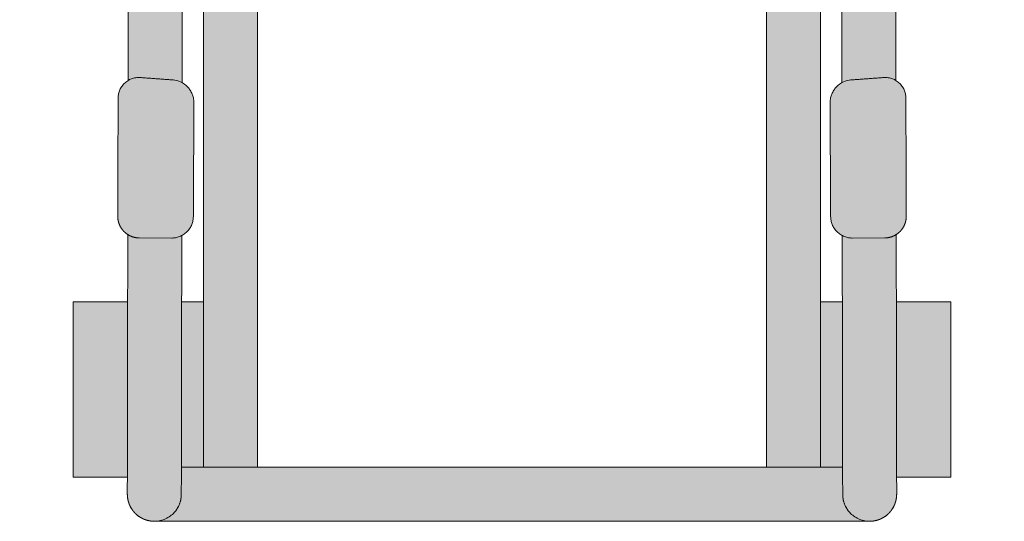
# Model space of a CAD drawing. Header units: centimetres. Extents: x -293 to -138, y -313 to 14.
# Tile 1 of 10: x -293 to -247, y -313 to -290. Entities that reach past the tile are written whole.
import ezdxf

# ---------------------------------------------------------------- set-up
doc = ezdxf.new("R2010")
doc.units = ezdxf.units.CM
doc.layers.add('Fill', color=7, linetype='Continuous', true_color=0xffffff)
doc.layers.add('Predefinito', color=7, linetype='Continuous', true_color=0x000000)
doc.layers.add('Main lines', color=7, linetype='Continuous', lineweight=13, true_color=0x000000)

# ---------------------------------------------------------------- blocks, each defined once
blk = doc.blocks.new('CB-298_Petal_2D_Top')
at = {"layer": 'Fill'}
h = blk.add_hatch(color=256, dxfattribs=at)
h.paths.add_polyline_path([(-20.305, 2.05), (-17.804, 2.05), (-17.805, 1.25), (-17.805, 1.247), (-17.804, 1.204), (-17.803, 1.182), (-17.802, 1.161), (-17.8, 1.139), (-17.798, 1.117), (-17.796, 1.095), (-17.793, 1.073), (-17.789, 1.05), (-17.785, 1.028), (-17.781, 1.006), (-17.777, 0.984), (-17.772, 0.962), (-17.766, 0.94), (-17.76, 0.918), (-17.754, 0.896), (-17.747, 0.874), (-17.74, 0.852), (-17.733, 0.83), (-17.725, 0.809), (-17.716, 0.787), (-17.707, 0.765), (-17.698, 0.744), (-17.689, 0.723), (-17.679, 0.702), (-17.668, 0.681), (-17.657, 0.66), (-17.646, 0.64), (-17.634, 0.619), (-17.622, 0.599), (-17.61, 0.579), (-17.597, 0.56), (-17.584, 0.54), (-17.571, 0.521), (-17.557, 0.502), (-17.543, 0.484), (-17.528, 0.465), (-17.513, 0.447), (-17.498, 0.429), (-17.483, 0.412), (-17.467, 0.395), (-17.451, 0.378), (-17.434, 0.362), (-17.418, 0.345), (-17.401, 0.33), (-17.384, 0.314), (-17.366, 0.299), (-17.349, 0.284), (-17.331, 0.27), (-17.313, 0.256), (-17.295, 0.242), (-17.276, 0.229), (-17.258, 0.216), (-17.239, 0.204), (-17.22, 0.192), (-17.201, 0.18), (-17.182, 0.169), (-17.163, 0.158), (-17.143, 0.147), (-17.124, 0.137), (-17.104, 0.127), (-17.085, 0.118), (-17.045, 0.1), (-17.016, 0.088), (-16.987, 0.077), (-16.958, 0.067), (-16.928, 0.057), (-16.898, 0.048), (-16.868, 0.04), (-16.837, 0.032), (-16.806, 0.026), (-16.775, 0.02), (-16.744, 0.014), (-16.713, 0.01), (-16.682, 0.006), (-16.651, 0.004), (-16.62, 0.002), (-16.588, 0), (-16.557, 0), (-16.555, 0), (16.555, 0), (16.557, 0), (16.588, 0), (16.62, 0.002), (16.651, 0.004), (16.682, 0.006), (16.713, 0.01), (16.744, 0.014), (16.775, 0.02), (16.806, 0.026), (16.837, 0.032), (16.868, 0.04), (16.898, 0.048), (16.928, 0.057), (16.958, 0.067), (16.987, 0.077), (17.016, 0.088), (17.045, 0.1), (17.085, 0.118), (17.104, 0.127), (17.124, 0.137), (17.143, 0.147), (17.163, 0.158), (17.182, 0.169), (17.201, 0.18), (17.22, 0.192), (17.239, 0.204), (17.258, 0.216), (17.276, 0.229), (17.295, 0.242), (17.313, 0.256), (17.331, 0.27), (17.349, 0.284), (17.366, 0.299), (17.384, 0.314), (17.401, 0.33), (17.418, 0.345), (17.434, 0.362), (17.451, 0.378), (17.467, 0.395), (17.483, 0.412), (17.498, 0.429), (17.513, 0.447), (17.528, 0.465), (17.543, 0.484), (17.557, 0.502), (17.571, 0.521), (17.584, 0.54), (17.597, 0.56), (17.61, 0.579), (17.622, 0.599), (17.634, 0.619), (17.646, 0.64), (17.657, 0.66), (17.668, 0.681), (17.679, 0.702), (17.689, 0.723), (17.698, 0.744), (17.707, 0.765), (17.716, 0.787), (17.725, 0.809), (17.733, 0.83), (17.74, 0.852), (17.747, 0.874), (17.754, 0.896), (17.76, 0.918), (17.766, 0.94), (17.772, 0.962), (17.777, 0.984), (17.781, 1.006), (17.785, 1.028), (17.789, 1.05), (17.793, 1.073), (17.796, 1.095), (17.798, 1.117), (17.8, 1.139), (17.802, 1.161), (17.803, 1.182), (17.804, 1.204), (17.805, 1.247), (17.805, 1.25), (17.804, 2.05), (20.305, 2.05), (20.305, 10.15), (17.789, 10.15), (17.784, 13.271), (17.809, 13.288), (17.834, 13.305), (17.859, 13.323), (17.883, 13.343), (17.907, 13.363), (17.93, 13.384), (17.952, 13.405), (17.974, 13.428), (17.996, 13.451), (18.016, 13.475), (18.036, 13.5), (18.056, 13.526), (18.074, 13.552), (18.092, 13.578), (18.109, 13.606), (18.125, 13.634), (18.14, 13.662), (18.154, 13.691), (18.167, 13.72), (18.179, 13.75), (18.19, 13.78), (18.2, 13.81), (18.21, 13.84), (18.218, 13.871), (18.225, 13.901), (18.231, 13.932), (18.237, 13.963), (18.241, 13.994), (18.244, 14.024), (18.246, 14.055), (18.248, 14.085), (18.248, 14.115), (18.248, 14.699), (18.248, 14.703), (18.229, 19.589), (18.229, 19.613), (18.228, 19.637), (18.226, 19.661), (18.224, 19.685), (18.221, 19.71), (18.218, 19.734), (18.214, 19.758), (18.209, 19.781), (18.204, 19.805), (18.198, 19.829), (18.191, 19.852), (18.184, 19.876), (18.177, 19.899), (18.169, 19.922), (18.16, 19.944), (18.15, 19.967), (18.14, 19.99), (18.129, 20.013), (18.117, 20.036), (18.105, 20.058), (18.092, 20.08), (18.079, 20.101), (18.065, 20.123), (18.05, 20.144), (18.035, 20.164), (18.018, 20.185), (18.002, 20.205), (17.985, 20.224), (17.967, 20.243), (17.949, 20.262), (17.93, 20.28), (17.911, 20.297), (17.895, 20.312), (17.878, 20.325), (17.861, 20.339), (17.843, 20.352), (17.826, 20.365), (17.808, 20.377), (17.79, 20.389), (17.771, 20.4), (17.74, 37.67), (17.765, 37.688), (17.79, 37.706), (17.813, 37.726), (17.837, 37.746), (17.859, 37.767), (17.881, 37.789), (17.902, 37.811), (17.923, 37.834), (17.943, 37.857), (17.962, 37.881), (17.98, 37.905), (17.997, 37.93), (18.014, 37.956), (18.029, 37.982), (18.044, 38.008), (18.058, 38.034), (18.071, 38.061), (18.083, 38.088), (18.094, 38.115), (18.104, 38.142), (18.114, 38.169), (18.122, 38.197), (18.13, 38.224), (18.137, 38.252), (18.142, 38.279), (18.148, 38.306), (18.152, 38.333), (18.155, 38.36), (18.158, 38.387), (18.16, 38.414), (18.161, 38.44), (18.161, 38.466), (18.161, 38.9), (18.142, 43.791), (18.142, 43.791), (18.141, 43.815), (18.14, 43.839), (18.139, 43.863), (18.137, 43.888), (18.134, 43.912), (18.13, 43.936), (18.126, 43.96), (18.122, 43.984), (18.116, 44.007), (18.111, 44.031), (18.104, 44.055), (18.097, 44.078), (18.089, 44.101), (18.081, 44.124), (18.072, 44.147), (18.062, 44.17), (18.049, 44.199), (18.042, 44.214), (18.034, 44.229), (18.026, 44.243), (18.018, 44.258), (18.01, 44.272), (18.001, 44.286), (17.993, 44.3), (17.984, 44.314), (17.974, 44.328), (17.965, 44.341), (17.955, 44.355), (17.945, 44.368), (17.934, 44.381), (17.924, 44.394), (17.913, 44.406), (17.902, 44.419), (17.891, 44.431), (17.879, 44.443), (17.868, 44.455), (17.856, 44.467), (17.844, 44.478), (17.832, 44.489), (17.819, 44.5), (17.807, 44.511), (17.794, 44.521), (17.781, 44.531), (17.768, 44.541), (17.755, 44.551), (17.741, 44.561), (17.728, 44.57), (17.716, 51.26), (19.018, 51.26), (19.036, 51.26), (19.064, 51.26), (19.092, 51.261), (19.12, 51.263), (19.148, 51.265), (19.177, 51.268), (19.206, 51.272), (19.235, 51.276), (19.264, 51.281), (19.293, 51.287), (19.322, 51.293), (19.351, 51.3), (19.38, 51.308), (19.409, 51.317), (19.438, 51.326), (19.467, 51.337), (19.496, 51.348), (19.525, 51.36), (19.554, 51.372), (19.582, 51.385), (19.61, 51.4), (19.638, 51.415), (19.666, 51.43), (19.693, 51.447), (19.72, 51.464), (19.747, 51.482), (19.773, 51.5), (19.799, 51.52), (19.824, 51.54), (19.849, 51.56), (19.873, 51.582), (19.897, 51.604), (19.92, 51.626), (19.943, 51.649), (19.965, 51.673), (19.986, 51.697), (20.007, 51.722), (20.027, 51.747), (20.046, 51.773), (20.064, 51.799), (20.082, 51.826), (20.1, 51.853), (20.116, 51.88), (20.132, 51.908), (20.146, 51.936), (20.161, 51.964), (20.174, 51.992), (20.187, 52.021), (20.198, 52.05), (20.209, 52.079), (20.22, 52.108), (20.229, 52.137), (20.238, 52.166), (20.246, 52.195), (20.253, 52.224), (20.26, 52.253), (20.265, 52.283), (20.27, 52.311), (20.275, 52.34), (20.278, 52.369), (20.281, 52.398), (20.283, 52.426), (20.285, 52.454), (20.286, 52.482), (20.286, 52.51), (20.286, 52.537), (20.285, 52.563), (20.284, 52.59), (20.282, 52.617), (20.279, 52.644), (20.276, 52.671), (20.272, 52.697), (20.268, 52.724), (20.263, 52.751), (20.257, 52.778), (20.251, 52.804), (20.244, 52.831), (20.237, 52.857), (20.229, 52.883), (20.221, 52.909), (20.212, 52.935), (20.202, 52.961), (20.192, 52.986), (20.181, 53.012), (20.17, 53.037), (20.158, 53.061), (20.146, 53.086), (20.133, 53.11), (20.12, 53.133), (20.106, 53.157), (20.091, 53.18), (20.077, 53.203), (20.062, 53.225), (20.046, 53.247), (20.03, 53.268), (20.013, 53.289), (19.997, 53.31), (22.786, 53.31), (22.786, 61.41), (19.786, 61.41), (19.786, 59.295), (18.286, 59.295), (18.286, 61.41), (16.141, 61.41), (14.764, 73), (14.763, 73.009), (14.755, 73.069), (14.746, 73.13), (14.736, 73.19), (14.724, 73.25), (14.712, 73.309), (14.698, 73.369), (14.683, 73.428), (14.667, 73.486), (14.65, 73.545), (14.632, 73.603), (14.613, 73.661), (14.592, 73.718), (14.571, 73.776), (14.548, 73.833), (14.524, 73.889), (14.5, 73.945), (14.473, 74.003), (14.446, 74.06), (14.417, 74.116), (14.387, 74.172), (14.357, 74.227), (14.325, 74.282), (14.293, 74.336), (14.259, 74.39), (14.188, 74.498), (14.113, 74.603), (14.035, 74.706), (13.953, 74.807), (13.867, 74.907), (13.777, 75.005), (13.684, 75.101), (13.589, 75.193), (13.489, 75.285), (13.386, 75.375), (13.28, 75.462), (13.173, 75.546), (13.084, 75.612), (12.992, 75.678), (12.899, 75.742), (12.805, 75.804), (12.71, 75.865), (12.586, 75.94), (12.461, 76.012), (12.334, 76.082), (12.206, 76.149), (12.073, 76.215), (11.939, 76.278), (11.804, 76.339), (11.668, 76.398), (11.386, 76.509), (11.102, 76.611), (10.81, 76.705), (10.515, 76.789), (10.217, 76.864), (9.916, 76.931), (9.614, 76.989), (9.311, 77.039), (9.01, 77.08), (8.708, 77.113), (8.415, 77.138), (8.122, 77.155), (7.828, 77.166), (7.534, 77.169), (-7.534, 77.169), (-7.828, 77.166), (-8.122, 77.155), (-8.415, 77.138), (-8.708, 77.113), (-9.01, 77.08), (-9.311, 77.039), (-9.614, 76.989), (-9.916, 76.931), (-10.217, 76.864), (-10.515, 76.789), (-10.81, 76.705), (-11.102, 76.611), (-11.386, 76.509), (-11.668, 76.398), (-11.804, 76.339), (-11.939, 76.278), (-12.073, 76.215), (-12.206, 76.149), (-12.334, 76.082), (-12.461, 76.012), (-12.586, 75.94), (-12.71, 75.865), (-12.805, 75.804), (-12.899, 75.742), (-12.992, 75.678), (-13.084, 75.612), (-13.173, 75.546), (-13.28, 75.462), (-13.386, 75.375), (-13.489, 75.285), (-13.589, 75.193), (-13.684, 75.101), (-13.777, 75.005), (-13.867, 74.907), (-13.953, 74.807), (-14.035, 74.706), (-14.113, 74.603), (-14.188, 74.498), (-14.259, 74.39), (-14.293, 74.336), (-14.325, 74.282), (-14.357, 74.227), (-14.387, 74.172), (-14.417, 74.116), (-14.446, 74.06), (-14.473, 74.003), (-14.5, 73.945), (-14.524, 73.889), (-14.548, 73.833), (-14.571, 73.776), (-14.592, 73.718), (-14.613, 73.661), (-14.632, 73.603), (-14.65, 73.545), (-14.667, 73.486), (-14.683, 73.428), (-14.698, 73.369), (-14.712, 73.309), (-14.724, 73.25), (-14.736, 73.19), (-14.746, 73.13), (-14.755, 73.069), (-14.763, 73.009), (-14.764, 73), (-16.141, 61.41), (-18.286, 61.41), (-18.286, 59.295), (-19.786, 59.295), (-19.786, 61.41), (-22.786, 61.41), (-22.786, 53.31), (-19.997, 53.31), (-20.013, 53.289), (-20.03, 53.268), (-20.046, 53.247), (-20.062, 53.225), (-20.077, 53.203), (-20.091, 53.18), (-20.106, 53.157), (-20.12, 53.133), (-20.133, 53.11), (-20.146, 53.086), (-20.158, 53.061), (-20.17, 53.037), (-20.181, 53.012), (-20.192, 52.986), (-20.202, 52.961), (-20.212, 52.935), (-20.221, 52.909), (-20.229, 52.883), (-20.237, 52.857), (-20.244, 52.831), (-20.251, 52.804), (-20.257, 52.778), (-20.263, 52.751), (-20.268, 52.724), (-20.272, 52.697), (-20.276, 52.671), (-20.279, 52.644), (-20.282, 52.617), (-20.284, 52.59), (-20.285, 52.563), (-20.286, 52.537), (-20.286, 52.51), (-20.286, 52.482), (-20.285, 52.454), (-20.283, 52.426), (-20.281, 52.398), (-20.278, 52.369), (-20.275, 52.34), (-20.27, 52.311), (-20.265, 52.283), (-20.26, 52.253), (-20.253, 52.224), (-20.246, 52.195), (-20.238, 52.166), (-20.229, 52.137), (-20.22, 52.108), (-20.209, 52.079), (-20.198, 52.05), (-20.187, 52.021), (-20.174, 51.992), (-20.161, 51.964), (-20.146, 51.936), (-20.132, 51.908), (-20.116, 51.88), (-20.1, 51.853), (-20.082, 51.826), (-20.064, 51.799), (-20.046, 51.773), (-20.027, 51.747), (-20.007, 51.722), (-19.986, 51.697), (-19.965, 51.673), (-19.943, 51.649), (-19.92, 51.626), (-19.897, 51.604), (-19.873, 51.582), (-19.849, 51.56), (-19.824, 51.54), (-19.799, 51.52), (-19.773, 51.5), (-19.747, 51.482), (-19.72, 51.464), (-19.693, 51.447), (-19.666, 51.43), (-19.638, 51.415), (-19.61, 51.4), (-19.582, 51.385), (-19.554, 51.372), (-19.525, 51.36), (-19.496, 51.348), (-19.467, 51.337), (-19.438, 51.326), (-19.409, 51.317), (-19.38, 51.308), (-19.351, 51.3), (-19.322, 51.293), (-19.293, 51.287), (-19.264, 51.281), (-19.235, 51.276), (-19.206, 51.272), (-19.177, 51.268), (-19.148, 51.265), (-19.12, 51.263), (-19.092, 51.261), (-19.064, 51.26), (-19.036, 51.26), (-17.716, 51.26), (-17.728, 44.57), (-17.752, 44.553), (-17.775, 44.536), (-17.797, 44.519), (-17.819, 44.5), (-17.839, 44.483), (-17.858, 44.465), (-17.876, 44.446), (-17.894, 44.427), (-17.912, 44.408), (-17.929, 44.388), (-17.945, 44.368), (-17.961, 44.347), (-17.975, 44.326), (-17.99, 44.305), (-18.003, 44.283), (-18.016, 44.261), (-18.029, 44.239), (-18.041, 44.216), (-18.052, 44.193), (-18.062, 44.17), (-18.072, 44.147), (-18.081, 44.124), (-18.089, 44.101), (-18.097, 44.078), (-18.104, 44.055), (-18.111, 44.031), (-18.116, 44.007), (-18.122, 43.984), (-18.126, 43.96), (-18.13, 43.936), (-18.134, 43.912), (-18.137, 43.888), (-18.139, 43.863), (-18.14, 43.839), (-18.141, 43.815), (-18.142, 43.791), (-18.161, 38.905), (-18.161, 38.901), (-18.161, 38.465), (-18.161, 38.439), (-18.16, 38.413), (-18.158, 38.386), (-18.155, 38.359), (-18.152, 38.332), (-18.147, 38.305), (-18.142, 38.278), (-18.136, 38.251), (-18.13, 38.223), (-18.122, 38.196), (-18.113, 38.168), (-18.104, 38.141), (-18.094, 38.114), (-18.083, 38.087), (-18.07, 38.06), (-18.057, 38.033), (-18.044, 38.007), (-18.029, 37.981), (-18.013, 37.955), (-17.997, 37.93), (-17.979, 37.905), (-17.961, 37.881), (-17.942, 37.857), (-17.923, 37.833), (-17.902, 37.81), (-17.881, 37.788), (-17.859, 37.767), (-17.837, 37.746), (-17.813, 37.726), (-17.79, 37.706), (-17.765, 37.688), (-17.74, 37.67), (-17.771, 20.4), (-17.79, 20.389), (-17.808, 20.377), (-17.826, 20.365), (-17.843, 20.352), (-17.861, 20.339), (-17.878, 20.325), (-17.895, 20.312), (-17.911, 20.297), (-17.93, 20.28), (-17.949, 20.262), (-17.967, 20.243), (-17.985, 20.224), (-18.002, 20.205), (-18.018, 20.185), (-18.035, 20.164), (-18.05, 20.144), (-18.065, 20.123), (-18.079, 20.101), (-18.092, 20.08), (-18.105, 20.058), (-18.117, 20.036), (-18.129, 20.013), (-18.14, 19.99), (-18.15, 19.967), (-18.16, 19.944), (-18.169, 19.922), (-18.177, 19.899), (-18.184, 19.876), (-18.191, 19.852), (-18.198, 19.829), (-18.204, 19.805), (-18.209, 19.781), (-18.214, 19.758), (-18.218, 19.734), (-18.221, 19.71), (-18.224, 19.685), (-18.226, 19.661), (-18.228, 19.637), (-18.229, 19.613), (-18.229, 19.589), (-18.248, 14.703), (-18.248, 14.699), (-18.248, 14.115), (-18.248, 14.085), (-18.246, 14.055), (-18.244, 14.024), (-18.241, 13.994), (-18.237, 13.963), (-18.231, 13.932), (-18.225, 13.901), (-18.218, 13.871), (-18.21, 13.84), (-18.2, 13.81), (-18.19, 13.78), (-18.179, 13.75), (-18.167, 13.72), (-18.154, 13.691), (-18.14, 13.662), (-18.125, 13.634), (-18.109, 13.606), (-18.092, 13.578), (-18.074, 13.552), (-18.056, 13.526), (-18.036, 13.5), (-18.016, 13.475), (-17.996, 13.451), (-17.974, 13.428), (-17.952, 13.405), (-17.93, 13.384), (-17.907, 13.363), (-17.883, 13.343), (-17.859, 13.323), (-17.834, 13.305), (-17.809, 13.288), (-17.784, 13.271), (-17.789, 10.15), (-20.305, 10.15)], flags=0)
h.paths.add_polyline_path([(0, 53.76), (-13.54, 53.76), (-13.611, 55.186), (-13.613, 55.221), (-13.617, 55.255), (-13.619, 55.273), (-13.622, 55.29), (-13.625, 55.307), (-13.628, 55.325), (-13.631, 55.342), (-13.635, 55.36), (-13.639, 55.377), (-13.644, 55.395), (-13.649, 55.412), (-13.654, 55.429), (-13.659, 55.447), (-13.665, 55.464), (-13.671, 55.481), (-13.678, 55.498), (-13.685, 55.516), (-13.692, 55.532), (-13.699, 55.549), (-13.707, 55.566), (-13.715, 55.583), (-13.724, 55.599), (-13.732, 55.616), (-13.741, 55.632), (-13.751, 55.648), (-13.76, 55.664), (-13.77, 55.68), (-13.781, 55.695), (-13.791, 55.711), (-13.802, 55.726), (-13.813, 55.741), (-13.825, 55.756), (-13.836, 55.77), (-13.848, 55.784), (-13.861, 55.798), (-13.873, 55.812), (-13.886, 55.826), (-13.899, 55.839), (-13.912, 55.852), (-13.925, 55.865), (-13.939, 55.878), (-13.953, 55.89), (-13.966, 55.902), (-13.981, 55.914), (-13.995, 55.925), (-14.01, 55.936), (-14.024, 55.947), (-14.039, 55.957), (-14.054, 55.968), (-14.069, 55.978), (-14.084, 55.987), (-14.1, 55.996), (-14.115, 56.005), (-14.131, 56.014), (-14.146, 56.022), (-14.162, 56.031), (-14.178, 56.038), (-14.194, 56.046), (-14.226, 56.06), (-14.258, 56.072), (-12.28, 72.714), (-12.28, 72.714), (-12.279, 72.725), (-12.277, 72.737), (-12.275, 72.748), (-12.273, 72.76), (-12.27, 72.771), (-12.268, 72.783), (-12.265, 72.796), (-12.261, 72.808), (-12.257, 72.821), (-12.253, 72.834), (-12.249, 72.847), (-12.244, 72.86), (-12.239, 72.874), (-12.233, 72.888), (-12.227, 72.902), (-12.221, 72.917), (-12.213, 72.934), (-12.205, 72.951), (-12.196, 72.968), (-12.187, 72.984), (-12.178, 73.001), (-12.169, 73.017), (-12.159, 73.033), (-12.149, 73.049), (-12.122, 73.089), (-12.095, 73.128), (-12.066, 73.166), (-12.035, 73.204), (-11.997, 73.248), (-11.957, 73.292), (-11.915, 73.334), (-11.873, 73.375), (-11.821, 73.423), (-11.767, 73.469), (-11.713, 73.514), (-11.657, 73.557), (-11.608, 73.594), (-11.554, 73.633), (-11.499, 73.67), (-11.444, 73.707), (-11.388, 73.742), (-11.31, 73.79), (-11.23, 73.836), (-11.15, 73.88), (-11.069, 73.922), (-10.979, 73.967), (-10.888, 74.01), (-10.796, 74.051), (-10.704, 74.091), (-10.503, 74.171), (-10.3, 74.243), (-10.084, 74.312), (-9.866, 74.375), (-9.639, 74.432), (-9.41, 74.483), (-9.176, 74.528), (-8.941, 74.566), (-8.704, 74.598), (-8.467, 74.625), (-8.234, 74.644), (-8.001, 74.658), (-7.767, 74.667), (-7.534, 74.669), (7.534, 74.669), (7.767, 74.667), (8.001, 74.658), (8.234, 74.644), (8.467, 74.625), (8.704, 74.598), (8.941, 74.566), (9.176, 74.528), (9.41, 74.483), (9.639, 74.432), (9.866, 74.375), (10.084, 74.312), (10.3, 74.243), (10.503, 74.171), (10.704, 74.091), (10.796, 74.051), (10.888, 74.01), (10.979, 73.967), (11.069, 73.922), (11.15, 73.88), (11.23, 73.836), (11.31, 73.79), (11.388, 73.742), (11.444, 73.707), (11.499, 73.67), (11.554, 73.633), (11.608, 73.594), (11.657, 73.557), (11.713, 73.514), (11.767, 73.469), (11.821, 73.423), (11.873, 73.375), (11.915, 73.334), (11.957, 73.292), (11.997, 73.248), (12.035, 73.204), (12.066, 73.166), (12.095, 73.128), (12.122, 73.089), (12.149, 73.049), (12.159, 73.033), (12.169, 73.017), (12.178, 73.001), (12.187, 72.984), (12.196, 72.968), (12.205, 72.951), (12.213, 72.934), (12.221, 72.917), (12.227, 72.902), (12.233, 72.888), (12.239, 72.874), (12.244, 72.86), (12.249, 72.847), (12.253, 72.834), (12.257, 72.821), (12.261, 72.808), (12.265, 72.796), (12.268, 72.783), (12.27, 72.771), (12.273, 72.76), (12.275, 72.748), (12.277, 72.737), (12.279, 72.725), (12.28, 72.714), (12.28, 72.714), (14.258, 56.072), (14.226, 56.06), (14.194, 56.046), (14.178, 56.038), (14.162, 56.031), (14.146, 56.022), (14.131, 56.014), (14.115, 56.005), (14.1, 55.996), (14.084, 55.987), (14.069, 55.978), (14.054, 55.968), (14.039, 55.957), (14.024, 55.947), (14.01, 55.936), (13.995, 55.925), (13.981, 55.914), (13.966, 55.902), (13.953, 55.89), (13.939, 55.878), (13.925, 55.865), (13.912, 55.852), (13.899, 55.839), (13.886, 55.826), (13.873, 55.812), (13.861, 55.798), (13.848, 55.784), (13.836, 55.77), (13.825, 55.756), (13.813, 55.741), (13.802, 55.726), (13.791, 55.711), (13.781, 55.695), (13.77, 55.68), (13.76, 55.664), (13.751, 55.648), (13.741, 55.632), (13.732, 55.616), (13.724, 55.599), (13.715, 55.583), (13.707, 55.566), (13.699, 55.549), (13.692, 55.532), (13.685, 55.516), (13.678, 55.498), (13.671, 55.481), (13.665, 55.464), (13.659, 55.447), (13.654, 55.429), (13.649, 55.412), (13.644, 55.395), (13.639, 55.377), (13.635, 55.36), (13.631, 55.342), (13.628, 55.325), (13.625, 55.307), (13.622, 55.29), (13.619, 55.273), (13.617, 55.255), (13.613, 55.221), (13.611, 55.186), (13.54, 53.76)], flags=0)
h.paths.add_polyline_path([(14.286, 48.16), (14.286, 50.11), (14.331, 50.076), (14.377, 50.042), (14.424, 50.011), (14.471, 49.98), (14.52, 49.952), (14.57, 49.924), (14.621, 49.899), (14.672, 49.875), (15.219, 49.622), (15.222, 48.16)], flags=0)
h.paths.add_polyline_path([(-15.219, 49.622), (-14.672, 49.875), (-14.621, 49.899), (-14.57, 49.924), (-14.52, 49.952), (-14.471, 49.98), (-14.424, 50.011), (-14.377, 50.042), (-14.331, 50.076), (-14.286, 50.11), (-14.286, 48.16), (-15.222, 48.16)], flags=0)
h.paths.add_polyline_path([(0, 51.26), (11.786, 51.26), (11.786, 48.16), (-11.786, 48.16), (-11.786, 51.26)], flags=0)
h.paths.add_polyline_path([(14.748, 14.106), (14.749, 14.074), (14.751, 14.041), (14.753, 14.008), (14.757, 13.975), (14.762, 13.942), (14.769, 13.909), (14.776, 13.876), (14.784, 13.843), (14.794, 13.811), (14.805, 13.778), (14.817, 13.746), (14.83, 13.714), (14.844, 13.682), (14.86, 13.651), (14.876, 13.621), (14.894, 13.591), (14.912, 13.561), (14.932, 13.533), (14.952, 13.505), (14.974, 13.478), (14.996, 13.451), (15.019, 13.426), (15.043, 13.401), (15.068, 13.377), (15.093, 13.355), (15.119, 13.333), (15.145, 13.312), (15.172, 13.293), (15.2, 13.274), (15.227, 13.256), (15.256, 13.24), (15.284, 13.224), (15.289, 10.15), (14.286, 10.15), (14.286, 45.66), (15.226, 45.66), (15.228, 44.48), (15.206, 44.469), (15.185, 44.457), (15.164, 44.445), (15.143, 44.433), (15.122, 44.419), (15.101, 44.406), (15.081, 44.392), (15.062, 44.377), (15.042, 44.362), (15.023, 44.347), (15.004, 44.331), (14.986, 44.315), (14.968, 44.298), (14.95, 44.281), (14.933, 44.264), (14.916, 44.246), (14.9, 44.227), (14.884, 44.208), (14.868, 44.189), (14.852, 44.169), (14.838, 44.149), (14.823, 44.129), (14.809, 44.108), (14.796, 44.087), (14.783, 44.066), (14.771, 44.045), (14.759, 44.023), (14.748, 44.001), (14.738, 43.979), (14.727, 43.957), (14.718, 43.934), (14.709, 43.911), (14.701, 43.889), (14.693, 43.866), (14.686, 43.844), (14.679, 43.821), (14.673, 43.798), (14.667, 43.775), (14.662, 43.752), (14.658, 43.728), (14.654, 43.707), (14.651, 43.685), (14.648, 43.663), (14.646, 43.641), (14.644, 43.619), (14.643, 43.597), (14.642, 43.575), (14.642, 43.552), (14.642, 43.549), (14.661, 38.457), (14.662, 38.426), (14.663, 38.395), (14.666, 38.363), (14.67, 38.331), (14.675, 38.299), (14.681, 38.267), (14.688, 38.235), (14.692, 38.218), (14.697, 38.202), (14.701, 38.186), (14.706, 38.17), (14.712, 38.154), (14.717, 38.137), (14.723, 38.121), (14.73, 38.105), (14.736, 38.089), (14.743, 38.073), (14.75, 38.057), (14.758, 38.042), (14.766, 38.026), (14.774, 38.01), (14.782, 37.995), (14.791, 37.979), (14.8, 37.964), (14.809, 37.949), (14.819, 37.934), (14.829, 37.919), (14.839, 37.904), (14.85, 37.889), (14.861, 37.875), (14.872, 37.861), (14.883, 37.847), (14.895, 37.833), (14.907, 37.819), (14.919, 37.806), (14.932, 37.792), (14.944, 37.779), (14.957, 37.767), (14.97, 37.754), (14.984, 37.742), (14.998, 37.73), (15.011, 37.718), (15.026, 37.706), (15.04, 37.695), (15.054, 37.684), (15.069, 37.673), (15.084, 37.663), (15.099, 37.653), (15.114, 37.643), (15.129, 37.633), (15.145, 37.624), (15.161, 37.615), (15.176, 37.606), (15.192, 37.598), (15.208, 37.59), (15.224, 37.582), (15.24, 37.574), (15.271, 20.303), (15.254, 20.293), (15.236, 20.283), (15.219, 20.272), (15.202, 20.261), (15.185, 20.25), (15.169, 20.239), (15.152, 20.227), (15.136, 20.215), (15.12, 20.202), (15.104, 20.19), (15.089, 20.177), (15.074, 20.163), (15.059, 20.15), (15.044, 20.136), (15.03, 20.122), (15.016, 20.107), (14.999, 20.089), (14.982, 20.07), (14.966, 20.051), (14.95, 20.032), (14.934, 20.012), (14.92, 19.992), (14.905, 19.971), (14.891, 19.95), (14.878, 19.929), (14.866, 19.908), (14.854, 19.887), (14.842, 19.865), (14.831, 19.843), (14.82, 19.82), (14.81, 19.798), (14.801, 19.775), (14.792, 19.753), (14.784, 19.73), (14.777, 19.708), (14.77, 19.685), (14.763, 19.662), (14.757, 19.639), (14.752, 19.615), (14.747, 19.592), (14.743, 19.569), (14.739, 19.546), (14.736, 19.522), (14.734, 19.499), (14.732, 19.475), (14.73, 19.452), (14.729, 19.428), (14.729, 19.404), (14.729, 19.401)], flags=0)
h.paths.add_polyline_path([(-14.286, 10.15), (-15.289, 10.15), (-15.284, 13.224), (-15.256, 13.24), (-15.227, 13.256), (-15.2, 13.274), (-15.172, 13.293), (-15.145, 13.312), (-15.119, 13.333), (-15.093, 13.355), (-15.068, 13.377), (-15.043, 13.401), (-15.019, 13.426), (-14.996, 13.451), (-14.974, 13.478), (-14.952, 13.505), (-14.932, 13.533), (-14.912, 13.561), (-14.894, 13.591), (-14.876, 13.621), (-14.86, 13.651), (-14.844, 13.682), (-14.83, 13.714), (-14.817, 13.746), (-14.805, 13.778), (-14.794, 13.811), (-14.784, 13.843), (-14.776, 13.876), (-14.769, 13.909), (-14.762, 13.942), (-14.757, 13.975), (-14.753, 14.008), (-14.751, 14.041), (-14.749, 14.074), (-14.748, 14.106), (-14.748, 14.515), (-14.729, 19.401), (-14.729, 19.404), (-14.729, 19.428), (-14.73, 19.452), (-14.732, 19.475), (-14.734, 19.499), (-14.736, 19.522), (-14.739, 19.546), (-14.743, 19.569), (-14.747, 19.592), (-14.752, 19.615), (-14.757, 19.639), (-14.763, 19.662), (-14.77, 19.685), (-14.777, 19.708), (-14.784, 19.73), (-14.792, 19.753), (-14.801, 19.775), (-14.81, 19.798), (-14.82, 19.82), (-14.831, 19.843), (-14.842, 19.865), (-14.854, 19.887), (-14.866, 19.908), (-14.878, 19.929), (-14.891, 19.95), (-14.905, 19.971), (-14.92, 19.992), (-14.934, 20.012), (-14.95, 20.032), (-14.966, 20.051), (-14.982, 20.07), (-14.999, 20.089), (-15.016, 20.107), (-15.03, 20.122), (-15.044, 20.136), (-15.059, 20.15), (-15.074, 20.163), (-15.089, 20.177), (-15.104, 20.19), (-15.12, 20.202), (-15.136, 20.215), (-15.152, 20.227), (-15.169, 20.239), (-15.185, 20.25), (-15.202, 20.261), (-15.219, 20.272), (-15.236, 20.283), (-15.254, 20.293), (-15.271, 20.303), (-15.24, 37.574), (-15.224, 37.582), (-15.208, 37.59), (-15.192, 37.598), (-15.176, 37.606), (-15.161, 37.615), (-15.145, 37.624), (-15.129, 37.633), (-15.114, 37.643), (-15.099, 37.653), (-15.084, 37.663), (-15.069, 37.673), (-15.054, 37.684), (-15.04, 37.695), (-15.026, 37.706), (-15.011, 37.718), (-14.998, 37.73), (-14.984, 37.742), (-14.97, 37.754), (-14.957, 37.767), (-14.944, 37.779), (-14.932, 37.792), (-14.919, 37.806), (-14.907, 37.819), (-14.895, 37.833), (-14.883, 37.847), (-14.872, 37.861), (-14.861, 37.875), (-14.85, 37.889), (-14.839, 37.904), (-14.829, 37.919), (-14.819, 37.934), (-14.809, 37.949), (-14.8, 37.964), (-14.791, 37.979), (-14.782, 37.995), (-14.774, 38.01), (-14.766, 38.026), (-14.758, 38.042), (-14.75, 38.057), (-14.743, 38.073), (-14.736, 38.089), (-14.73, 38.105), (-14.723, 38.121), (-14.717, 38.137), (-14.712, 38.154), (-14.706, 38.17), (-14.701, 38.186), (-14.697, 38.202), (-14.692, 38.218), (-14.688, 38.235), (-14.681, 38.267), (-14.675, 38.299), (-14.67, 38.331), (-14.666, 38.363), (-14.663, 38.395), (-14.662, 38.426), (-14.661, 38.457), (-14.661, 38.663), (-14.642, 43.549), (-14.642, 43.552), (-14.642, 43.575), (-14.643, 43.597), (-14.644, 43.619), (-14.646, 43.641), (-14.648, 43.663), (-14.651, 43.685), (-14.654, 43.707), (-14.658, 43.728), (-14.662, 43.752), (-14.667, 43.775), (-14.673, 43.798), (-14.679, 43.821), (-14.686, 43.844), (-14.693, 43.866), (-14.701, 43.889), (-14.709, 43.911), (-14.718, 43.934), (-14.727, 43.957), (-14.738, 43.979), (-14.748, 44.001), (-14.759, 44.023), (-14.771, 44.045), (-14.783, 44.066), (-14.796, 44.087), (-14.809, 44.108), (-14.823, 44.129), (-14.838, 44.149), (-14.852, 44.169), (-14.868, 44.189), (-14.884, 44.208), (-14.9, 44.227), (-14.916, 44.246), (-14.933, 44.264), (-14.95, 44.281), (-14.968, 44.298), (-14.986, 44.315), (-15.004, 44.331), (-15.023, 44.347), (-15.042, 44.362), (-15.062, 44.377), (-15.081, 44.392), (-15.101, 44.406), (-15.122, 44.419), (-15.143, 44.433), (-15.164, 44.445), (-15.185, 44.457), (-15.206, 44.469), (-15.228, 44.48), (-15.226, 45.66), (-14.286, 45.66)], flags=0)
h.paths.add_polyline_path([(-11.786, 2.5), (-11.786, 45.66), (11.786, 45.66), (11.786, 2.5)], flags=0)
at = {"layer": 'Main lines'}
for p, q in [((-15.752, 13.11), (-17.252, 13.116)), ((15.752, 13.11), (17.252, 13.116))]:
    blk.add_line(p, q, dxfattribs=at)
for points in [[(-14.729, 19.401), (-14.748, 14.515), (-14.748, 14.106)], [(14.729, 19.401), (14.748, 14.515), (14.748, 14.106)]]:
    blk.add_lwpolyline(points, dxfattribs=at)
for points, degree in [([(-14.286, 45.66), (-14.286, 24.08), (-14.286, 2.5)], 2), ([(-11.786, 2.5), (-11.786, 24.08), (-11.786, 45.66)], 2), ([(11.786, 2.5), (11.786, 24.08), (11.786, 45.66)], 2), ([(14.286, 45.66), (14.286, 24.08), (14.286, 2.5)], 2), ([(-17.74, 37.67), (-17.751, 31.913), (-17.761, 26.157), (-17.771, 20.4)], 3), ([(-15.271, 20.303), (-15.261, 26.06), (-15.251, 31.817), (-15.24, 37.574)], 3), ([(15.271, 20.303), (15.261, 26.06), (15.251, 31.817), (15.24, 37.574)], 3), ([(17.74, 37.67), (17.751, 31.913), (17.761, 26.157), (17.771, 20.4)], 3), ([(-17.19, 20.537), (-16.44, 20.482), (-15.69, 20.427)], 2), ([(17.19, 20.537), (16.44, 20.482), (15.69, 20.427)], 2), ([(-18.248, 14.703), (-18.239, 17.146), (-18.229, 19.589)], 2), ([(-14.729, 19.404), (-14.729, 19.404), (-14.729, 19.404), (-14.729, 19.404)], 3), ([(-14.729, 19.404), (-14.729, 19.403), (-14.729, 19.402), (-14.729, 19.401)], 3), ([(14.729, 19.404), (14.729, 19.404), (14.729, 19.404), (14.729, 19.404)], 3), ([(14.729, 19.404), (14.729, 19.403), (14.729, 19.402), (14.729, 19.401)], 3), ([(18.248, 14.703), (18.239, 17.146), (18.229, 19.589)], 2), ([(-18.248, 14.699), (-18.248, 14.7), (-18.248, 14.701), (-18.248, 14.703)], 3), ([(-18.248, 14.115), (-18.248, 14.407), (-18.248, 14.699)], 2), ([(18.248, 14.699), (18.248, 14.7), (18.248, 14.701), (18.248, 14.703)], 3), ([(18.248, 14.115), (18.248, 14.407), (18.248, 14.699)], 2), ([(-17.784, 13.29), (-17.787, 11.702), (-17.79, 10.115), (-17.792, 8.527)], 3), ([(-15.292, 8.521), (-15.29, 10.096), (-15.287, 11.67), (-15.284, 13.244)], 3), ([(15.292, 8.521), (15.29, 10.096), (15.287, 11.67), (15.284, 13.244)], 3), ([(17.784, 13.29), (17.787, 11.702), (17.79, 10.115), (17.792, 8.527)], 3), ([(-17.789, 10.15), (-19.047, 10.15), (-20.305, 10.15)], 2), ([(-14.286, 10.15), (-14.788, 10.15), (-15.29, 10.15)], 2), ([(14.286, 10.15), (14.788, 10.15), (15.29, 10.15)], 2), ([(17.789, 10.15), (19.047, 10.15), (20.305, 10.15)], 2), ([(-20.305, 2.05), (-19.054, 2.05), (-17.804, 2.05)], 2), ([(20.305, 2.05), (19.054, 2.05), (17.804, 2.05)], 2), ([(-15.305, 1.248), (-15.305, 1.249), (-15.305, 1.25), (-15.305, 1.251)], 3), ([(15.305, 1.248), (15.305, 1.249), (15.305, 1.25), (15.305, 1.251)], 3)]:
    blk.add_open_spline(points, degree=degree, dxfattribs=at)
for points, degree, knots in [([(-18.229, 19.589), (-18.229, 19.653), (-18.222, 19.718), (-18.209, 19.781), (-18.196, 19.845), (-18.176, 19.907), (-18.15, 19.967), (-18.123, 20.029), (-18.09, 20.089), (-18.05, 20.144), (-18.009, 20.2), (-17.963, 20.251), (-17.911, 20.297), (-17.859, 20.343), (-17.803, 20.383), (-17.742, 20.417), (-17.684, 20.45), (-17.622, 20.476), (-17.558, 20.496), (-17.497, 20.515), (-17.434, 20.528), (-17.37, 20.534), (-17.31, 20.541), (-17.25, 20.542), (-17.19, 20.537)], 3, [-182.619325, -182.619325, -182.619325, -182.619325, -180.661771, -180.661771, -180.661771, -178.688502, -178.688502, -178.688502, -176.620782, -176.620782, -176.620782, -174.504865, -174.504865, -174.504865, -172.394476, -172.394476, -172.394476, -170.341432, -170.341432, -170.341432, -168.387596, -168.387596, -168.387596, -166.5611, -166.5611, -166.5611, -166.5611]), ([(18.229, 19.589), (18.229, 19.653), (18.222, 19.718), (18.209, 19.781), (18.196, 19.845), (18.176, 19.907), (18.15, 19.967), (18.123, 20.029), (18.09, 20.089), (18.05, 20.144), (18.009, 20.2), (17.963, 20.251), (17.911, 20.297), (17.859, 20.343), (17.803, 20.383), (17.742, 20.417), (17.684, 20.45), (17.622, 20.476), (17.558, 20.496), (17.497, 20.515), (17.434, 20.528), (17.37, 20.534), (17.31, 20.541), (17.25, 20.542), (17.19, 20.537)], 3, [-182.619325, -182.619325, -182.619325, -182.619325, -180.661771, -180.661771, -180.661771, -178.688502, -178.688502, -178.688502, -176.620782, -176.620782, -176.620782, -174.504865, -174.504865, -174.504865, -172.394476, -172.394476, -172.394476, -170.341432, -170.341432, -170.341432, -168.387596, -168.387596, -168.387596, -166.5611, -166.5611, -166.5611, -166.5611]), ([(-15.69, 20.427), (-15.569, 20.418), (-15.448, 20.387), (-15.337, 20.335), (-15.217, 20.281), (-15.107, 20.203), (-15.016, 20.107), (-14.969, 20.059), (-14.928, 20.006), (-14.891, 19.95), (-14.856, 19.895), (-14.825, 19.836), (-14.801, 19.775), (-14.777, 19.716), (-14.759, 19.654), (-14.747, 19.592), (-14.735, 19.53), (-14.729, 19.467), (-14.729, 19.404)], 3, [-150.768101, -150.768101, -150.768101, -150.768101, -147.039022, -147.039022, -147.039022, -143.04162, -143.04162, -143.04162, -141.031, -141.031, -141.031, -139.052681, -139.052681, -139.052681, -137.136821, -137.136821, -137.136821, -135.239478, -135.239478, -135.239478, -135.239478]), ([(15.69, 20.427), (15.569, 20.418), (15.448, 20.387), (15.337, 20.335), (15.217, 20.281), (15.107, 20.203), (15.016, 20.107), (14.969, 20.059), (14.928, 20.006), (14.891, 19.95), (14.856, 19.895), (14.825, 19.836), (14.801, 19.775), (14.777, 19.716), (14.759, 19.654), (14.747, 19.592), (14.735, 19.53), (14.729, 19.467), (14.729, 19.404)], 3, [-150.768101, -150.768101, -150.768101, -150.768101, -147.039022, -147.039022, -147.039022, -143.04162, -143.04162, -143.04162, -141.031, -141.031, -141.031, -139.052681, -139.052681, -139.052681, -137.136821, -137.136821, -137.136821, -135.239478, -135.239478, -135.239478, -135.239478]), ([(-17.792, 8.526), (-17.793, 8.313), (-17.793, 8.097), (-17.794, 7.88), (-17.794, 7.659), (-17.794, 7.436), (-17.795, 7.214), (-17.795, 6.989), (-17.796, 6.764), (-17.796, 6.54), (-17.796, 6.315), (-17.797, 6.092), (-17.797, 5.871), (-17.798, 5.651), (-17.798, 5.433), (-17.798, 5.22), (-17.799, 5.008), (-17.799, 4.8), (-17.799, 4.598), (-17.8, 4.399), (-17.8, 4.205), (-17.8, 4.018), (-17.801, 3.834), (-17.801, 3.657), (-17.801, 3.487), (-17.802, 3.317), (-17.802, 3.154), (-17.802, 3), (-17.802, 2.844), (-17.803, 2.695), (-17.803, 2.557), (-17.803, 2.417), (-17.803, 2.287), (-17.804, 2.167), (-17.804, 2.047), (-17.804, 1.937), (-17.804, 1.84), (-17.804, 1.742), (-17.805, 1.656), (-17.805, 1.581), (-17.805, 1.508), (-17.805, 1.446), (-17.805, 1.397), (-17.805, 1.348), (-17.805, 1.312), (-17.805, 1.288), (-17.805, 1.286), (-17.805, 1.284), (-17.805, 1.282), (-17.805, 1.28), (-17.805, 1.278), (-17.805, 1.277), (-17.805, 1.275), (-17.805, 1.273), (-17.805, 1.272), (-17.805, 1.27), (-17.805, 1.269), (-17.805, 1.268), (-17.805, 1.266), (-17.805, 1.265), (-17.805, 1.264), (-17.805, 1.263), (-17.805, 1.262), (-17.805, 1.261), (-17.805, 1.26), (-17.805, 1.259), (-17.805, 1.258), (-17.805, 1.257), (-17.805, 1.256), (-17.805, 1.255), (-17.805, 1.253), (-17.805, 1.251), (-17.805, 1.25)], 3, [0, 0, 0, 0, 6.549732, 6.549732, 6.549732, 13.223336, 13.223336, 13.223336, 19.982214, 19.982214, 19.982214, 26.784443, 26.784443, 26.784443, 33.586635, 33.586635, 33.586635, 40.345614, 40.345614, 40.345614, 47.019113, 47.019113, 47.019113, 53.568815, 53.568815, 53.568815, 60.118534, 60.118534, 60.118534, 66.792143, 66.792143, 66.792143, 73.551038, 73.551038, 73.551038, 80.353304, 80.353304, 80.353304, 87.155559, 87.155559, 87.155559, 93.914643, 93.914643, 93.914643, 100.58833, 100.58833, 100.58833, 101.58833, 101.58833, 101.58833, 102.58833, 102.58833, 102.58833, 103.58833, 103.58833, 103.58833, 104.58833, 104.58833, 104.58833, 105.58833, 105.58833, 105.58833, 106.58833, 106.58833, 106.58833, 107.58833, 107.58833, 107.58833, 108.58833, 108.58833, 108.58833, 109.58833, 109.58833, 109.58833, 109.58833]), ([(-15.305, 1.251), (-15.305, 1.251), (-15.305, 1.251), (-15.305, 1.251), (-15.305, 1.252), (-15.305, 1.252), (-15.305, 1.253), (-15.305, 1.253), (-15.305, 1.254), (-15.305, 1.255), (-15.305, 1.256), (-15.305, 1.256), (-15.305, 1.257), (-15.305, 1.258), (-15.305, 1.259), (-15.305, 1.26), (-15.305, 1.262), (-15.305, 1.263), (-15.305, 1.264), (-15.305, 1.266), (-15.305, 1.267), (-15.305, 1.268), (-15.305, 1.27), (-15.305, 1.271), (-15.305, 1.273), (-15.305, 1.275), (-15.305, 1.276), (-15.305, 1.278), (-15.305, 1.28), (-15.305, 1.282), (-15.305, 1.284), (-15.305, 1.308), (-15.305, 1.344), (-15.305, 1.393), (-15.305, 1.442), (-15.305, 1.504), (-15.305, 1.577), (-15.305, 1.651), (-15.304, 1.737), (-15.304, 1.835), (-15.304, 1.933), (-15.304, 2.042), (-15.304, 2.163), (-15.303, 2.282), (-15.303, 2.412), (-15.303, 2.553), (-15.303, 2.691), (-15.302, 2.839), (-15.302, 2.996), (-15.302, 3.15), (-15.302, 3.312), (-15.301, 3.482), (-15.301, 3.652), (-15.301, 3.83), (-15.3, 4.013), (-15.3, 4.201), (-15.3, 4.395), (-15.299, 4.594), (-15.299, 4.796), (-15.299, 5.003), (-15.298, 5.215), (-15.298, 5.429), (-15.298, 5.646), (-15.297, 5.867), (-15.297, 6.087), (-15.296, 6.311), (-15.296, 6.536), (-15.296, 6.759), (-15.295, 6.984), (-15.295, 7.209), (-15.294, 7.432), (-15.294, 7.654), (-15.294, 7.875), (-15.293, 8.092), (-15.293, 8.308), (-15.292, 8.521)], 3, [2, 2, 2, 2, 3, 3, 3, 4, 4, 4, 5, 5, 5, 6, 6, 6, 7, 7, 7, 8, 8, 8, 9, 9, 9, 10, 10, 10, 11, 11, 11, 12, 12, 12, 18.673274, 18.673274, 18.673274, 25.432112, 25.432112, 25.432112, 32.234203, 32.234203, 32.234203, 39.036353, 39.036353, 39.036353, 45.795163, 45.795163, 45.795163, 52.468708, 52.468708, 52.468708, 59.018378, 59.018378, 59.018378, 65.568039, 65.568039, 65.568039, 72.2415, 72.2415, 72.2415, 79.000443, 79.000443, 79.000443, 85.802597, 85.802597, 85.802597, 92.604783, 92.604783, 92.604783, 99.363611, 99.363611, 99.363611, 106.037158, 106.037158, 106.037158, 112.586821, 112.586821, 112.586821, 112.586821]), ([(15.305, 1.251), (15.305, 1.251), (15.305, 1.251), (15.305, 1.251), (15.305, 1.252), (15.305, 1.252), (15.305, 1.253), (15.305, 1.253), (15.305, 1.254), (15.305, 1.255), (15.305, 1.256), (15.305, 1.256), (15.305, 1.257), (15.305, 1.258), (15.305, 1.259), (15.305, 1.26), (15.305, 1.262), (15.305, 1.263), (15.305, 1.264), (15.305, 1.266), (15.305, 1.267), (15.305, 1.268), (15.305, 1.27), (15.305, 1.271), (15.305, 1.273), (15.305, 1.275), (15.305, 1.276), (15.305, 1.278), (15.305, 1.28), (15.305, 1.282), (15.305, 1.284), (15.305, 1.308), (15.305, 1.344), (15.305, 1.393), (15.305, 1.442), (15.305, 1.504), (15.305, 1.577), (15.305, 1.651), (15.304, 1.737), (15.304, 1.835), (15.304, 1.933), (15.304, 2.042), (15.304, 2.163), (15.303, 2.282), (15.303, 2.412), (15.303, 2.553), (15.303, 2.691), (15.302, 2.839), (15.302, 2.996), (15.302, 3.15), (15.302, 3.312), (15.301, 3.482), (15.301, 3.652), (15.301, 3.83), (15.3, 4.013), (15.3, 4.201), (15.3, 4.395), (15.299, 4.594), (15.299, 4.796), (15.299, 5.003), (15.298, 5.215), (15.298, 5.429), (15.298, 5.646), (15.297, 5.867), (15.297, 6.087), (15.296, 6.311), (15.296, 6.536), (15.296, 6.759), (15.295, 6.984), (15.295, 7.209), (15.294, 7.432), (15.294, 7.654), (15.294, 7.875), (15.293, 8.092), (15.293, 8.308), (15.292, 8.521)], 3, [2, 2, 2, 2, 3, 3, 3, 4, 4, 4, 5, 5, 5, 6, 6, 6, 7, 7, 7, 8, 8, 8, 9, 9, 9, 10, 10, 10, 11, 11, 11, 12, 12, 12, 18.673274, 18.673274, 18.673274, 25.432112, 25.432112, 25.432112, 32.234203, 32.234203, 32.234203, 39.036353, 39.036353, 39.036353, 45.795163, 45.795163, 45.795163, 52.468708, 52.468708, 52.468708, 59.018378, 59.018378, 59.018378, 65.568039, 65.568039, 65.568039, 72.2415, 72.2415, 72.2415, 79.000443, 79.000443, 79.000443, 85.802597, 85.802597, 85.802597, 92.604783, 92.604783, 92.604783, 99.363611, 99.363611, 99.363611, 106.037158, 106.037158, 106.037158, 112.586821, 112.586821, 112.586821, 112.586821]), ([(17.792, 8.526), (17.793, 8.313), (17.793, 8.097), (17.794, 7.88), (17.794, 7.659), (17.794, 7.436), (17.795, 7.214), (17.795, 6.989), (17.796, 6.764), (17.796, 6.54), (17.796, 6.315), (17.797, 6.092), (17.797, 5.871), (17.798, 5.651), (17.798, 5.433), (17.798, 5.22), (17.799, 5.008), (17.799, 4.8), (17.799, 4.598), (17.8, 4.399), (17.8, 4.205), (17.8, 4.018), (17.801, 3.834), (17.801, 3.657), (17.801, 3.487), (17.802, 3.317), (17.802, 3.154), (17.802, 3), (17.802, 2.844), (17.803, 2.695), (17.803, 2.557), (17.803, 2.417), (17.803, 2.287), (17.804, 2.167), (17.804, 2.047), (17.804, 1.937), (17.804, 1.84), (17.804, 1.742), (17.805, 1.656), (17.805, 1.581), (17.805, 1.508), (17.805, 1.446), (17.805, 1.397), (17.805, 1.348), (17.805, 1.312), (17.805, 1.288), (17.805, 1.286), (17.805, 1.284), (17.805, 1.282), (17.805, 1.28), (17.805, 1.278), (17.805, 1.277), (17.805, 1.275), (17.805, 1.273), (17.805, 1.272), (17.805, 1.27), (17.805, 1.269), (17.805, 1.268), (17.805, 1.266), (17.805, 1.265), (17.805, 1.264), (17.805, 1.263), (17.805, 1.262), (17.805, 1.261), (17.805, 1.26), (17.805, 1.259), (17.805, 1.258), (17.805, 1.257), (17.805, 1.256), (17.805, 1.255), (17.805, 1.253), (17.805, 1.251), (17.805, 1.25)], 3, [0, 0, 0, 0, 6.549732, 6.549732, 6.549732, 13.223336, 13.223336, 13.223336, 19.982214, 19.982214, 19.982214, 26.784443, 26.784443, 26.784443, 33.586635, 33.586635, 33.586635, 40.345614, 40.345614, 40.345614, 47.019113, 47.019113, 47.019113, 53.568815, 53.568815, 53.568815, 60.118534, 60.118534, 60.118534, 66.792143, 66.792143, 66.792143, 73.551038, 73.551038, 73.551038, 80.353304, 80.353304, 80.353304, 87.155559, 87.155559, 87.155559, 93.914643, 93.914643, 93.914643, 100.58833, 100.58833, 100.58833, 101.58833, 101.58833, 101.58833, 102.58833, 102.58833, 102.58833, 103.58833, 103.58833, 103.58833, 104.58833, 104.58833, 104.58833, 105.58833, 105.58833, 105.58833, 106.58833, 106.58833, 106.58833, 107.58833, 107.58833, 107.58833, 108.58833, 108.58833, 108.58833, 109.58833, 109.58833, 109.58833, 109.58833]), ([(0, 2.5), (-5.907, 2.5), (-11.814, 2.5), (-13.558, 2.5), (-15.303, 2.5)], 2, [28.034512, 28.034512, 28.034512, 146.170382, 146.170382, 181.065469, 181.065469, 181.065469]), ([(0, 2.5), (5.907, 2.5), (11.814, 2.5), (13.558, 2.5), (15.303, 2.5)], 2, [28.034512, 28.034512, 28.034512, 146.170382, 146.170382, 181.065469, 181.065469, 181.065469]), ([(-16.552, 0), (-16.628, 0.004), (-16.703, 0.009), (-16.78, 0.023), (-16.857, 0.037), (-16.935, 0.062), (-17.013, 0.087), (-17.088, 0.123), (-17.164, 0.158), (-17.235, 0.205), (-17.307, 0.251), (-17.372, 0.308), (-17.437, 0.364), (-17.494, 0.429), (-17.55, 0.494), (-17.597, 0.565), (-17.644, 0.636), (-17.68, 0.712), (-17.716, 0.787), (-17.741, 0.865), (-17.766, 0.942), (-17.781, 1.02), (-17.796, 1.097), (-17.8, 1.172), (-17.805, 1.247)], 2, [35.905931, 35.905931, 35.905931, 36.905931, 36.905931, 37.905931, 37.905931, 38.905931, 38.905931, 39.905931, 39.905931, 40.905931, 40.905931, 41.905931, 41.905931, 42.905931, 42.905931, 43.905931, 43.905931, 44.905931, 44.905931, 45.905931, 45.905931, 46.905931, 46.905931, 47.905931, 47.905931, 47.905931]), ([(-16.555, 0), (-16.477, 0), (-16.399, 0.007), (-16.245, 0.037), (-16.168, 0.059), (-16.018, 0.118), (-15.945, 0.156), (-15.803, 0.248), (-15.735, 0.302), (-15.671, 0.366), (-15.62, 0.417), (-15.572, 0.474), (-15.484, 0.6), (-15.445, 0.67), (-15.378, 0.82), (-15.351, 0.901), (-15.315, 1.072), (-15.305, 1.161), (-15.305, 1.25), (-15.305, 1.257), (-15.305, 1.264), (-15.305, 1.27)], 3, [0, 0, 0, 0, 3.308476, 3.308476, 6.616578, 6.616578, 9.92826, 9.92826, 13.239494, 13.239494, 13.239494, 15.896103, 15.896103, 18.554994, 18.554994, 21.232519, 21.232519, 23.915863, 23.915863, 23.915863, 24.119931, 24.119931, 24.119931, 24.119931]), ([(16.555, 0), (16.477, 0), (16.399, 0.007), (16.245, 0.037), (16.168, 0.059), (16.018, 0.118), (15.945, 0.156), (15.803, 0.248), (15.735, 0.302), (15.671, 0.366), (15.62, 0.417), (15.572, 0.474), (15.484, 0.6), (15.445, 0.67), (15.378, 0.82), (15.351, 0.901), (15.315, 1.072), (15.305, 1.161), (15.305, 1.25), (15.305, 1.257), (15.305, 1.264), (15.305, 1.27)], 3, [0, 0, 0, 0, 3.308476, 3.308476, 6.616578, 6.616578, 9.92826, 9.92826, 13.239494, 13.239494, 13.239494, 15.896103, 15.896103, 18.554994, 18.554994, 21.232519, 21.232519, 23.915863, 23.915863, 23.915863, 24.119931, 24.119931, 24.119931, 24.119931]), ([(16.552, 0), (16.628, 0.004), (16.703, 0.009), (16.78, 0.023), (16.857, 0.037), (16.935, 0.062), (17.013, 0.087), (17.088, 0.123), (17.164, 0.158), (17.235, 0.205), (17.307, 0.251), (17.372, 0.308), (17.437, 0.364), (17.494, 0.429), (17.55, 0.494), (17.597, 0.565), (17.644, 0.636), (17.68, 0.712), (17.716, 0.787), (17.741, 0.865), (17.766, 0.942), (17.781, 1.02), (17.796, 1.097), (17.8, 1.172), (17.805, 1.247)], 2, [35.905931, 35.905931, 35.905931, 36.905931, 36.905931, 37.905931, 37.905931, 38.905931, 38.905931, 39.905931, 39.905931, 40.905931, 40.905931, 41.905931, 41.905931, 42.905931, 42.905931, 43.905931, 43.905931, 44.905931, 44.905931, 45.905931, 45.905931, 46.905931, 46.905931, 47.905931, 47.905931, 47.905931]), ([(-16.555, 0), (-14.184, 0), (-11.814, 0), (-5.907, 0), (0, 0)], 2, [55.003703, 55.003703, 55.003703, 102.417888, 102.417888, 220.553758, 220.553758, 220.553758]), ([(16.555, 0), (14.184, 0), (11.814, 0), (5.907, 0), (0, 0)], 2, [55.003703, 55.003703, 55.003703, 102.417888, 102.417888, 220.553758, 220.553758, 220.553758])]:
    blk.add_open_spline(points, degree=degree, knots=knots, dxfattribs=at)
for points, weights, knots in [([(-17.252, 13.116), (-17.447, 13.116), (-17.627, 13.19), (-17.815, 13.267), (-17.958, 13.411), (-18.101, 13.555), (-18.177, 13.744), (-18.248, 13.923), (-18.248, 14.115)], [0.956090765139, 0.921125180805, 0.921125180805, 0.921125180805, 0.959083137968, 0.921125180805, 0.921125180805, 0.921125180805, 0.955397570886], [-275.902508, -275.902508, -275.902508, -272.032348, -272.032348, -267.999982, -267.999982, -263.967616, -263.967616, -260.136011, -260.136011, -260.136011]), ([(17.252, 13.116), (17.447, 13.116), (17.627, 13.19), (17.815, 13.267), (17.958, 13.411), (18.101, 13.555), (18.177, 13.744), (18.248, 13.923), (18.248, 14.115)], [0.956090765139, 0.921125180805, 0.921125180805, 0.921125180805, 0.959083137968, 0.921125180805, 0.921125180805, 0.921125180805, 0.955397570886], [-275.902508, -275.902508, -275.902508, -272.032348, -272.032348, -267.999982, -267.999982, -263.967616, -263.967616, -260.136011, -260.136011, -260.136011]), ([(-20.305, 2.05), (-20.305, 2.05), (-20.305, 6.1), (-20.305, 10.15), (-20.305, 10.15)], [1, 0.707106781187, 1, 0.707106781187, 1], [-190.851754, -190.851754, -190.851754, -127.234502, -127.234502, -63.617251, -63.617251, -63.617251]), ([(20.305, 2.05), (20.305, 2.05), (20.305, 6.1), (20.305, 10.15), (20.305, 10.15)], [1, 0.707106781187, 1, 0.707106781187, 1], [-190.851754, -190.851754, -190.851754, -127.234502, -127.234502, -63.617251, -63.617251, -63.617251]), ([(-16.557, 0), (-16.555, 0), (-16.553, 0), (-15.307, 0.003), (-15.305, 1.248)], [0.998443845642, 0.999219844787, 1, 0.707916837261, 0.998384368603], [19.582654, 19.582654, 19.582654, 19.634954, 19.634954, 39.215604, 39.215604, 39.215604]), ([(16.557, 0), (16.555, 0), (16.553, 0), (15.307, 0.003), (15.305, 1.248)], [0.998443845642, 0.999219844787, 1, 0.707916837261, 0.998384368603], [19.582654, 19.582654, 19.582654, 19.634954, 19.634954, 39.215604, 39.215604, 39.215604])]:
    blk.add_rational_spline(points, weights, degree=2, knots=knots, dxfattribs=at)
for points, weights in [([(-14.748, 14.106), (-14.752, 13.106), (-15.752, 13.11)], [1, 0.707122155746, 1]), ([(14.748, 14.106), (14.752, 13.106), (15.752, 13.11)], [1, 0.707122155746, 1]), ([(-17.805, 1.25), (-17.805, 1.248), (-17.805, 1.247)], [0.999261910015, 0.999630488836, 1]), ([(-16.557, 0), (-17.802, 0.002), (-17.805, 1.247)], [0.998359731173, 0.707929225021, 1]), ([(-17.805, 1.247), (-17.803, 0.002), (-16.557, 0)], [1, 0.7078869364, 0.998443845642]), ([(16.557, 0), (17.802, 0.002), (17.805, 1.247)], [0.998359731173, 0.707929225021, 1]), ([(17.805, 1.247), (17.803, 0.002), (16.557, 0)], [1, 0.7078869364, 0.998443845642]), ([(17.805, 1.25), (17.805, 1.248), (17.805, 1.247)], [0.999261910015, 0.999630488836, 1])]:
    blk.add_rational_spline(points, weights, degree=2, dxfattribs=at)

msp = doc.modelspace()

# ---------------------------------------------------------------- block references
at = {"layer": 'Predefinito'}
msp.add_blockref('CB-298_Petal_2D_Top', (-270, -313.026), dxfattribs=at)

doc.saveas('drawing.dxf')
